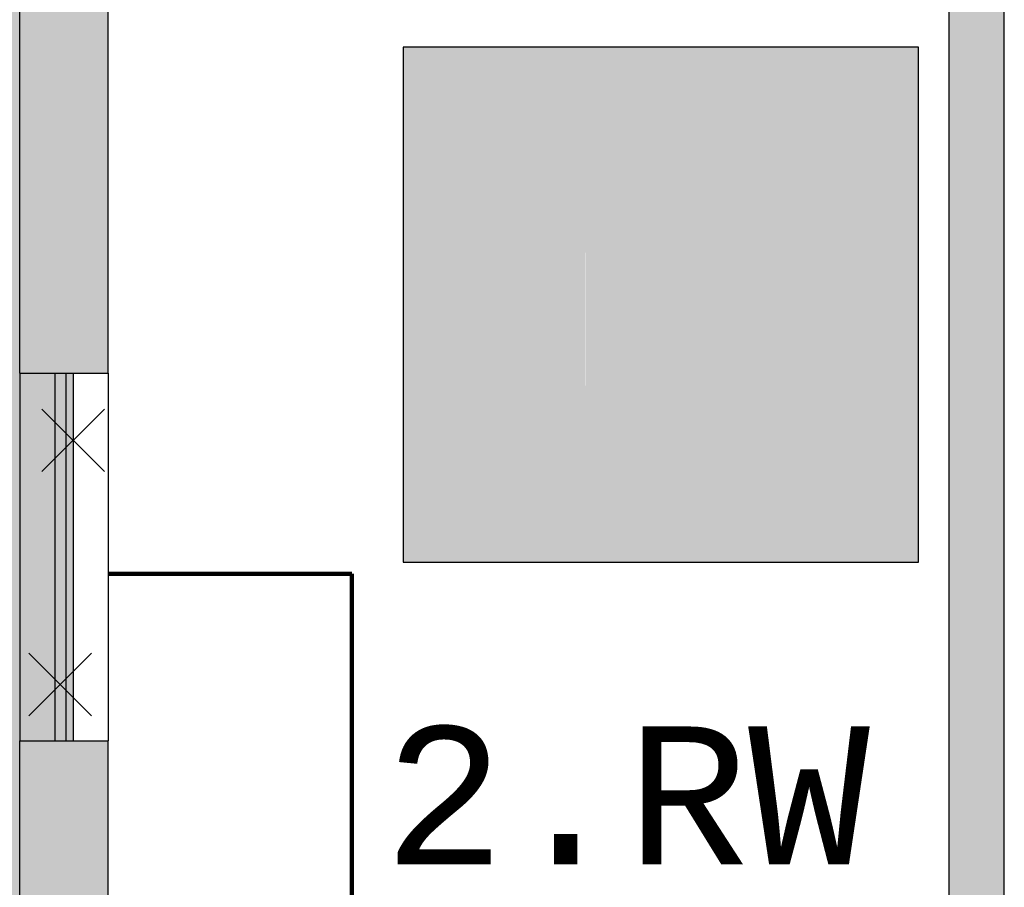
# Model space of a CAD drawing. Header units: metres. Extents: x -5 to 103, y -16 to 22.
# Tile 9 of 23: x 54.07 to 56.74, y -0.89 to 1.47. Entities that reach past the tile are written whole.
import ezdxf

# ---------------------------------------------------------------- set-up
doc = ezdxf.new("R2010")
doc.units = ezdxf.units.M
doc.linetypes.add('AUSGEZOGEN', pattern=[0])
doc.linetypes.add('LINIE_9', pattern=[0.0003, 0, -0.0003])
for name, color, linetype, lineweight in [('XR$1$003METX_RAUMBESCHRIFTUNG_ENT', 7, 'Continuous', 13), ('XR$1$003STTXT_BAUTEILBESCHRIFTUNG', 7, 'Continuous', 13), ('XR$1$003WN111_ALLGEMEIN', 7, 'Continuous', 13), ('XR$1$004FE2DD_ZWEIDIMENSIONAL', 4, 'Continuous', 13), ('XR$1$004FEGLA_GLAS', 4, 'Continuous', 13), ('XR$1$004TT111_ALLGEMEIN', 7, 'Continuous', 13), ('XR$2$STANDARD', 7, 'Continuous', 25)]:
    doc.layers.add(name, color=color, linetype=linetype, lineweight=lineweight)
doc.styles.add('LUCIDACONSOLE', font='LUCON.TTF')

msp = doc.modelspace()

# ---------------------------------------------------------------- hatches: boundary and pattern name
at = {"layer": 'XR$1$003METX_RAUMBESCHRIFTUNG_ENT', "linetype": 'AUSGEZOGEN', "lineweight": 25}
msp.add_hatch(color=0, dxfattribs=at).paths.add_polyline_path([(54.211, 0.5125), (54.161, 0.5125), (54.161, -0.4875), (54.211, -0.4875)])
at = {"layer": 'XR$1$004FE2DD_ZWEIDIMENSIONAL', "linetype": 'AUSGEZOGEN', "lineweight": 25}
msp.add_hatch(color=0, dxfattribs=at).paths.add_polyline_path([(54.161, 0.5125), (54.191, 0.5125), (54.191, -0.4875), (54.161, -0.4875), (54.066, -0.4875), (54.066, 0.5125)], flags=16)
at = {"layer": 'XR$1$004TT111_ALLGEMEIN', "linetype": 'AUSGEZOGEN', "lineweight": 25}
for points in [[(54.306, 4.0185), (54.306, 0.5125), (54.066, 0.5125), (54.066, 4.2585), (54.806, 4.2585), (54.806, 4.0185)], [(56.741, 1.8185), (56.741, -2.3315), (56.591, -2.3315), (56.591, 1.8185)], [(54.306, -0.4875), (54.306, -2.5815), (54.066, -2.5815), (54.066, -0.4875)]]:
    msp.add_hatch(color=0, dxfattribs=at).paths.add_polyline_path(points, flags=16)
at = {"layer": 'XR$2$STANDARD', "linetype": 'LINIE_9', "lineweight": 25, "true_color": 0x8cff8c}
h = msp.add_hatch(color=91, dxfattribs=at)
h.paths.add_polyline_path([(49.346, -2.3315), (54.066, -2.3315), (54.066, 4.2585), (49.346, 4.2585)])
h.paths.add_polyline_path([(52.233, -1.8425), (51.233, -1.8425), (51.233, -0.4425), (52.233, -0.4425)], flags=16)
at = {"layer": 'XR$2$STANDARD', "linetype": 'AUSGEZOGEN', "lineweight": 25}
h = msp.add_hatch(color=7, dxfattribs=at)
h.paths.add_polyline_path([(56.5077, 1.3983), (55.1077, 1.3983), (55.1077, -0.0017), (56.5077, -0.0017)])
h.paths.add_polyline_path([(56.4477, 0.0583), (55.1677, 0.0583), (55.1677, 1.3383), (56.4477, 1.3383)], flags=16)
h = msp.add_hatch(color=1, dxfattribs=at)
h.paths.add_polyline_path([(55.1677, 1.3383), (55.1677, 0.0583), (56.4477, 0.0583), (56.4477, 1.3383)])
h.paths.add_polyline_path([(56.0123, 0.149), (55.6033, 0.149), (55.603, 0.8611), (55.6043, 0.8757), (55.6053, 0.8829), (55.608, 0.8972), (55.6098, 0.9043), (55.6129, 0.9148), (55.5348, 0.9599), (55.5665, 1.0147), (55.6416, 0.9713), (55.6458, 0.977), (55.6503, 0.9825), (55.6573, 0.9905), (55.6647, 0.9982), (55.6752, 1.0077), (55.6836, 1.0144), (55.6951, 1.0226), (55.7042, 1.0282), (55.7135, 1.0334), (55.7296, 1.0408), (55.7429, 1.0458), (55.76, 1.0507), (55.7739, 1.0535), (55.781, 1.0545), (55.788, 1.0553), (55.788, 1.0712), (55.773, 1.0713), (55.7641, 1.0714), (55.7569, 1.0716), (55.7506, 1.0718), (55.745, 1.0721), (55.7399, 1.0724), (55.7353, 1.0728), (55.7309, 1.0732), (55.7269, 1.0736), (55.7231, 1.0741), (55.7195, 1.0746), (55.7162, 1.0751), (55.713, 1.0757), (55.71, 1.0763), (55.7072, 1.0769), (55.7045, 1.0775), (55.7019, 1.0782), (55.6995, 1.0789), (55.6972, 1.0796), (55.695, 1.0803), (55.6929, 1.0811), (55.6909, 1.0819), (55.6889, 1.0826), (55.6871, 1.0835), (55.6854, 1.0843), (55.6837, 1.0851), (55.6821, 1.086), (55.6806, 1.0869), (55.6791, 1.0878), (55.6777, 1.0887), (55.6763, 1.0896), (55.675, 1.0905), (55.6738, 1.0915), (55.6726, 1.0925), (55.6714, 1.0935), (55.6703, 1.0945), (55.6693, 1.0955), (55.6682, 1.0966), (55.6673, 1.0976), (55.6663, 1.0987), (55.6654, 1.0998), (55.6645, 1.101), (55.6637, 1.1021), (55.6629, 1.1033), (55.6621, 1.1045), (55.6613, 1.1058), (55.6606, 1.107), (55.6599, 1.1084), (55.6593, 1.1098), (55.6586, 1.1112), (55.658, 1.1127), (55.6574, 1.1143), (55.6568, 1.1159), (55.6562, 1.1176), (55.6557, 1.1193), (55.6552, 1.1211), (55.6547, 1.123), (55.6543, 1.1249), (55.6539, 1.1269), (55.6536, 1.1289), (55.6533, 1.131), (55.653, 1.1332), (55.6528, 1.1354), (55.6527, 1.1376), (55.6525, 1.1399), (55.6525, 1.1423), (55.6525, 1.1446), (55.6525, 1.147), (55.6526, 1.1494), (55.6528, 1.1519), (55.653, 1.1543), (55.6533, 1.1568), (55.6536, 1.1593), (55.654, 1.1617), (55.6544, 1.1642), (55.6549, 1.1666), (55.6554, 1.169), (55.656, 1.1713), (55.6566, 1.1737), (55.6573, 1.176), (55.658, 1.1782), (55.6588, 1.1804), (55.6596, 1.1826), (55.6604, 1.1847), (55.6612, 1.1867), (55.6621, 1.1887), (55.6631, 1.1906), (55.664, 1.1925), (55.665, 1.1943), (55.666, 1.196), (55.667, 1.1978), (55.6681, 1.1995), (55.6692, 1.2011), (55.6704, 1.2028), (55.6716, 1.2044), (55.6728, 1.206), (55.6741, 1.2075), (55.6755, 1.209), (55.6769, 1.2105), (55.6783, 1.212), (55.6798, 1.2135), (55.6813, 1.2149), (55.6829, 1.2163), (55.6845, 1.2177), (55.6862, 1.2191), (55.6879, 1.2204), (55.6897, 1.2218), (55.6915, 1.2231), (55.6934, 1.2243), (55.6954, 1.2256), (55.6974, 1.2268), (55.6995, 1.228), (55.7017, 1.2292), (55.7039, 1.2304), (55.7062, 1.2315), (55.7086, 1.2326), (55.711, 1.2337), (55.7136, 1.2347), (55.7162, 1.2358), (55.7189, 1.2367), (55.7217, 1.2377), (55.7245, 1.2386), (55.7275, 1.2395), (55.7305, 1.2404), (55.7337, 1.2412), (55.7369, 1.242), (55.7403, 1.2427), (55.7437, 1.2434), (55.7473, 1.2441), (55.7509, 1.2447), (55.7547, 1.2453), (55.7585, 1.2458), (55.7625, 1.2462), (55.7666, 1.2466), (55.7708, 1.247), (55.7751, 1.2473), (55.7795, 1.2475), (55.7841, 1.2477), (55.7887, 1.2478), (55.7935, 1.2479), (55.7984, 1.2478), (55.8034, 1.2477), (55.8085, 1.2476), (55.8135, 1.2473), (55.8185, 1.247), (55.8235, 1.2467), (55.8283, 1.2462), (55.8331, 1.2458), (55.8378, 1.2452), (55.8424, 1.2446), (55.847, 1.2439), (55.8515, 1.2432), (55.8559, 1.2424), (55.8603, 1.2416), (55.8646, 1.2407), (55.8689, 1.2397), (55.8731, 1.2387), (55.8772, 1.2377), (55.8813, 1.2365), (55.8853, 1.2354), (55.8893, 1.2341), (55.8932, 1.2329), (55.8971, 1.2316), (55.9009, 1.2302), (55.9047, 1.2287), (55.9084, 1.2273), (55.9121, 1.2257), (55.9157, 1.2242), (55.9193, 1.2225), (55.9228, 1.2208), (55.9263, 1.2191), (55.9298, 1.2173), (55.9332, 1.2155), (55.9366, 1.2136), (55.94, 1.2116), (55.9433, 1.2097), (55.9465, 1.2076), (55.9498, 1.2055), (55.953, 1.2033), (55.9562, 1.2011), (55.9594, 1.1988), (55.9626, 1.1964), (55.9658, 1.1939), (55.969, 1.1913), (55.9722, 1.1887), (55.9754, 1.186), (55.9786, 1.1832), (55.9818, 1.1803), (55.985, 1.1773), (55.9882, 1.1742), (55.9914, 1.171), (55.9946, 1.1678), (55.9977, 1.1644), (56.0009, 1.161), (56.0041, 1.1575), (56.0072, 1.1538), (56.0104, 1.1501), (56.0135, 1.1463), (56.0166, 1.1424), (56.0197, 1.1384), (56.0228, 1.1343), (56.0258, 1.1302), (56.0289, 1.1259), (56.0319, 1.1216), (56.0349, 1.1171), (56.0378, 1.1126), (56.0408, 1.108), (56.0437, 1.1033), (56.0465, 1.0985), (56.0493, 1.0938), (56.052, 1.0889), (56.0547, 1.0841), (56.0573, 1.0792), (56.0598, 1.0742), (56.0623, 1.0693), (56.0648, 1.0642), (56.0671, 1.0592), (56.0694, 1.0541), (56.0717, 1.049), (56.0739, 1.0438), (56.076, 1.0386), (56.078, 1.0334), (56.08, 1.0281), (56.082, 1.0228), (56.0838, 1.0175), (56.0856, 1.0121), (56.0874, 1.0068), (56.089, 1.0013), (56.0906, 0.9959), (56.0922, 0.9904), (56.0936, 0.9849), (56.095, 0.9794), (56.0964, 0.9739), (56.0976, 0.9683), (56.0988, 0.9627), (56.0999, 0.9571), (56.101, 0.9515), (56.102, 0.9459), (56.1029, 0.9402), (56.1038, 0.9346), (56.1045, 0.9289), (56.1052, 0.9232), (56.1059, 0.9174), (56.1065, 0.9116), (56.107, 0.9058), (56.1074, 0.8999), (56.1078, 0.894), (56.1081, 0.888), (56.1083, 0.8819), (56.1084, 0.8758), (56.1085, 0.8697), (56.1085, 0.8635), (56.1085, 0.8572), (56.1083, 0.8509), (56.1081, 0.8445), (56.1079, 0.8381), (56.1075, 0.8316), (56.1071, 0.8251), (56.1065, 0.8185), (56.1059, 0.8119), (56.1053, 0.8052), (56.1045, 0.7984), (56.1037, 0.7916), (56.1027, 0.7847), (56.1017, 0.7778), (56.1007, 0.7708), (56.0995, 0.7637), (56.0982, 0.7566), (56.0969, 0.7494), (56.0954, 0.7422), (56.0939, 0.7349), (56.0923, 0.7276), (56.0906, 0.7202), (56.0888, 0.7128), (56.0869, 0.7054), (56.085, 0.698), (56.083, 0.6907), (56.0809, 0.6833), (56.0787, 0.6759), (56.0765, 0.6686), (56.0742, 0.6612), (56.0718, 0.6539), (56.0693, 0.6466), (56.0667, 0.6393), (56.0641, 0.6319), (56.0614, 0.6246), (56.0586, 0.6173), (56.0557, 0.61), (56.0528, 0.6028), (56.0497, 0.5955), (56.0466, 0.5882), (56.0434, 0.581), (56.0402, 0.5737), (56.0368, 0.5664), (56.0333, 0.5591), (56.0298, 0.5517), (56.0261, 0.5443), (56.0223, 0.5368), (56.0184, 0.5293), (56.0143, 0.5218), (56.0123, 0.518)], flags=16)
at = {"layer": 'XR$2$STANDARD', "linetype": 'LINIE_9', "lineweight": 25}
h = msp.add_hatch(color=7, dxfattribs=at)
h.paths.add_polyline_path([(55.788, 1.0553), (55.7845, 1.055), (55.781, 1.0545), (55.7774, 1.054), (55.7739, 1.0535), (55.7704, 1.0529), (55.767, 1.0522), (55.7635, 1.0514), (55.76, 1.0507), (55.7566, 1.0498), (55.7531, 1.0489), (55.7497, 1.0479), (55.7463, 1.0469), (55.7429, 1.0458), (55.7396, 1.0446), (55.7362, 1.0434), (55.7329, 1.0421), (55.7296, 1.0408), (55.7264, 1.0394), (55.7231, 1.038), (55.7199, 1.0365), (55.7167, 1.035), (55.7135, 1.0334), (55.7104, 1.0317), (55.7073, 1.03), (55.7042, 1.0282), (55.7011, 1.0264), (55.6981, 1.0245), (55.6951, 1.0226), (55.6922, 1.0206), (55.6893, 1.0186), (55.6864, 1.0165), (55.6836, 1.0144), (55.6807, 1.0122), (55.678, 1.01), (55.6752, 1.0077), (55.6726, 1.0054), (55.6699, 1.003), (55.6673, 1.0006), (55.6647, 0.9982), (55.6622, 0.9957), (55.6597, 0.9931), (55.6573, 0.9905), (55.6549, 0.9879), (55.6526, 0.9852), (55.6503, 0.9825), (55.648, 0.9798), (55.6458, 0.977), (55.6437, 0.9742), (55.6416, 0.9713), (55.5665, 1.0147), (55.5348, 0.9599), (55.6129, 0.9148), (55.6118, 0.9114), (55.6108, 0.9079), (55.6098, 0.9043), (55.6089, 0.9008), (55.608, 0.8972), (55.6072, 0.8937), (55.6065, 0.8901), (55.6058, 0.8865), (55.6053, 0.8829), (55.6047, 0.8793), (55.6043, 0.8757), (55.6039, 0.872), (55.6035, 0.8684), (55.6033, 0.8647), (55.603, 0.8611), (55.6029, 0.8574), (55.6028, 0.8538), (55.6028, 0.8501), (55.6029, 0.8465), (55.603, 0.8428), (55.6032, 0.8392), (55.6033, 0.149), (56.0123, 0.149), (56.0123, 0.518), (56.0143, 0.5218), (56.0184, 0.5293), (56.0223, 0.5368), (56.0261, 0.5443), (56.0298, 0.5517), (56.0333, 0.5591), (56.0368, 0.5664), (56.0402, 0.5737), (56.0434, 0.581), (56.0466, 0.5882), (56.0497, 0.5955), (56.0528, 0.6028), (56.0557, 0.61), (56.0586, 0.6173), (56.0614, 0.6246), (56.0641, 0.6319), (56.0667, 0.6393), (56.0693, 0.6466), (56.0718, 0.6539), (56.0742, 0.6612), (56.0765, 0.6686), (56.0787, 0.6759), (56.0809, 0.6833), (56.083, 0.6907), (56.085, 0.698), (56.0869, 0.7054), (56.0888, 0.7128), (56.0906, 0.7202), (56.0923, 0.7276), (56.0939, 0.7349), (56.0954, 0.7422), (56.0969, 0.7494), (56.0982, 0.7566), (56.0995, 0.7637), (56.1007, 0.7708), (56.1017, 0.7778), (56.1027, 0.7847), (56.1037, 0.7916), (56.1045, 0.7984), (56.1053, 0.8052), (56.1059, 0.8119), (56.1065, 0.8185), (56.1071, 0.8251), (56.1075, 0.8316), (56.1079, 0.8381), (56.1081, 0.8445), (56.1083, 0.8509), (56.1085, 0.8572), (56.1085, 0.8635), (56.1085, 0.8697), (56.1084, 0.8758), (56.1083, 0.8819), (56.1081, 0.888), (56.1078, 0.894), (56.1074, 0.8999), (56.107, 0.9058), (56.1065, 0.9116), (56.1059, 0.9174), (56.1052, 0.9232), (56.1045, 0.9289), (56.1038, 0.9346), (56.1029, 0.9402), (56.102, 0.9459), (56.101, 0.9515), (56.0999, 0.9571), (56.0988, 0.9627), (56.0976, 0.9683), (56.0964, 0.9739), (56.095, 0.9794), (56.0936, 0.9849), (56.0922, 0.9904), (56.0906, 0.9959), (56.089, 1.0013), (56.0874, 1.0068), (56.0856, 1.0121), (56.0838, 1.0175), (56.082, 1.0228), (56.08, 1.0281), (56.078, 1.0334), (56.076, 1.0386), (56.0739, 1.0438), (56.0717, 1.049), (56.0694, 1.0541), (56.0671, 1.0592), (56.0648, 1.0642), (56.0623, 1.0693), (56.0598, 1.0742), (56.0573, 1.0792), (56.0547, 1.0841), (56.052, 1.0889), (56.0493, 1.0938), (56.0465, 1.0985), (56.0437, 1.1033), (56.0408, 1.108), (56.0378, 1.1126), (56.0349, 1.1171), (56.0319, 1.1216), (56.0289, 1.1259), (56.0258, 1.1302), (56.0228, 1.1343), (56.0197, 1.1384), (56.0166, 1.1424), (56.0135, 1.1463), (56.0104, 1.1501), (56.0072, 1.1538), (56.0041, 1.1575), (56.0009, 1.161), (55.9977, 1.1644), (55.9946, 1.1678), (55.9914, 1.171), (55.9882, 1.1742), (55.985, 1.1773), (55.9818, 1.1803), (55.9786, 1.1832), (55.9754, 1.186), (55.9722, 1.1887), (55.969, 1.1913), (55.9658, 1.1939), (55.9626, 1.1964), (55.9594, 1.1988), (55.9562, 1.2011), (55.953, 1.2033), (55.9498, 1.2055), (55.9465, 1.2076), (55.9433, 1.2097), (55.94, 1.2116), (55.9366, 1.2136), (55.9332, 1.2155), (55.9298, 1.2173), (55.9263, 1.2191), (55.9228, 1.2208), (55.9193, 1.2225), (55.9157, 1.2242), (55.9121, 1.2257), (55.9084, 1.2273), (55.9047, 1.2287), (55.9009, 1.2302), (55.8971, 1.2316), (55.8932, 1.2329), (55.8893, 1.2341), (55.8853, 1.2354), (55.8813, 1.2365), (55.8772, 1.2377), (55.8731, 1.2387), (55.8689, 1.2397), (55.8646, 1.2407), (55.8603, 1.2416), (55.8559, 1.2424), (55.8515, 1.2432), (55.847, 1.2439), (55.8424, 1.2446), (55.8378, 1.2452), (55.8331, 1.2458), (55.8283, 1.2462), (55.8235, 1.2467), (55.8185, 1.247), (55.8135, 1.2473), (55.8085, 1.2476), (55.8034, 1.2477), (55.7984, 1.2478), (55.7935, 1.2479), (55.7887, 1.2478), (55.7841, 1.2477), (55.7795, 1.2475), (55.7751, 1.2473), (55.7708, 1.247), (55.7666, 1.2466), (55.7625, 1.2462), (55.7585, 1.2458), (55.7547, 1.2453), (55.7509, 1.2447), (55.7473, 1.2441), (55.7437, 1.2434), (55.7403, 1.2427), (55.7369, 1.242), (55.7337, 1.2412), (55.7305, 1.2404), (55.7275, 1.2395), (55.7245, 1.2386), (55.7217, 1.2377), (55.7189, 1.2367), (55.7162, 1.2358), (55.7136, 1.2347), (55.711, 1.2337), (55.7086, 1.2326), (55.7062, 1.2315), (55.7039, 1.2304), (55.7017, 1.2292), (55.6995, 1.228), (55.6974, 1.2268), (55.6954, 1.2256), (55.6934, 1.2243), (55.6915, 1.2231), (55.6897, 1.2218), (55.6879, 1.2204), (55.6862, 1.2191), (55.6845, 1.2177), (55.6829, 1.2163), (55.6813, 1.2149), (55.6798, 1.2135), (55.6783, 1.212), (55.6769, 1.2105), (55.6755, 1.209), (55.6741, 1.2075), (55.6728, 1.206), (55.6716, 1.2044), (55.6704, 1.2028), (55.6692, 1.2011), (55.6681, 1.1995), (55.667, 1.1978), (55.666, 1.196), (55.665, 1.1943), (55.664, 1.1925), (55.6631, 1.1906), (55.6621, 1.1887), (55.6612, 1.1867), (55.6604, 1.1847), (55.6596, 1.1826), (55.6588, 1.1804), (55.658, 1.1782), (55.6573, 1.176), (55.6566, 1.1737), (55.656, 1.1713), (55.6554, 1.169), (55.6549, 1.1666), (55.6544, 1.1642), (55.654, 1.1617), (55.6536, 1.1593), (55.6533, 1.1568), (55.653, 1.1543), (55.6528, 1.1519), (55.6526, 1.1494), (55.6525, 1.147), (55.6525, 1.1446), (55.6525, 1.1423), (55.6525, 1.1399), (55.6527, 1.1376), (55.6528, 1.1354), (55.653, 1.1332), (55.6533, 1.131), (55.6536, 1.1289), (55.6539, 1.1269), (55.6543, 1.1249), (55.6547, 1.123), (55.6552, 1.1211), (55.6557, 1.1193), (55.6562, 1.1176), (55.6568, 1.1159), (55.6574, 1.1143), (55.658, 1.1127), (55.6586, 1.1112), (55.6593, 1.1098), (55.6599, 1.1084), (55.6606, 1.107), (55.6613, 1.1058), (55.6621, 1.1045), (55.6629, 1.1033), (55.6637, 1.1021), (55.6645, 1.101), (55.6654, 1.0998), (55.6663, 1.0987), (55.6673, 1.0976), (55.6682, 1.0966), (55.6693, 1.0955), (55.6703, 1.0945), (55.6714, 1.0935), (55.6726, 1.0925), (55.6738, 1.0915), (55.675, 1.0905), (55.6763, 1.0896), (55.6777, 1.0887), (55.6791, 1.0878), (55.6806, 1.0869), (55.6821, 1.086), (55.6837, 1.0851), (55.6854, 1.0843), (55.6871, 1.0835), (55.6889, 1.0826), (55.6909, 1.0819), (55.6929, 1.0811), (55.695, 1.0803), (55.6972, 1.0796), (55.6995, 1.0789), (55.7019, 1.0782), (55.7045, 1.0775), (55.7072, 1.0769), (55.71, 1.0763), (55.713, 1.0757), (55.7162, 1.0751), (55.7195, 1.0746), (55.7231, 1.0741), (55.7269, 1.0736), (55.7309, 1.0732), (55.7353, 1.0728), (55.7399, 1.0724), (55.745, 1.0721), (55.7506, 1.0718), (55.7569, 1.0716), (55.7641, 1.0714), (55.773, 1.0713), (55.788, 1.0712)])
h.paths.add_polyline_path([(55.967, 0.254), (55.6491, 0.254), (55.6491, 0.2781), (55.967, 0.2781)], flags=16)
h.paths.add_polyline_path([(55.9652, 0.4987), (55.9633, 0.4955), (55.9614, 0.4924), (55.9595, 0.4892), (55.9575, 0.4861), (55.9556, 0.4829), (55.9536, 0.4798), (55.9516, 0.4766), (55.9496, 0.4734), (55.9476, 0.4702), (55.9455, 0.4671), (55.9435, 0.4639), (55.9414, 0.4607), (55.9393, 0.4575), (55.9372, 0.4544), (55.9351, 0.4512), (55.933, 0.448), (55.9308, 0.4448), (55.9286, 0.4416), (55.9263, 0.4383), (55.924, 0.435), (55.9216, 0.4316), (55.9192, 0.4282), (55.9168, 0.4247), (55.9142, 0.4211), (55.9116, 0.4175), (55.909, 0.4138), (55.9062, 0.41), (55.9034, 0.4061), (55.9005, 0.4021), (55.8974, 0.398), (55.8942, 0.3937), (55.8909, 0.3892), (55.8874, 0.3846), (55.8837, 0.3796), (55.8797, 0.3744), (55.8754, 0.3687), (55.8706, 0.3623), (55.8649, 0.3549), (55.8569, 0.3445), (55.8559, 0.3432), (55.8783, 0.3208), (55.8868, 0.3318), (55.892, 0.3386), (55.8964, 0.3443), (55.9002, 0.3493), (55.9038, 0.3539), (55.907, 0.3583), (55.9101, 0.3624), (55.9131, 0.3663), (55.9159, 0.37), (55.9186, 0.3737), (55.9212, 0.3772), (55.9237, 0.3806), (55.9262, 0.3839), (55.9286, 0.3872), (55.9309, 0.3903), (55.9332, 0.3935), (55.9354, 0.3966), (55.9377, 0.3998), (55.9399, 0.4029), (55.9421, 0.406), (55.9443, 0.4092), (55.9465, 0.4123), (55.9486, 0.4154), (55.9507, 0.4184), (55.9529, 0.4215), (55.9549, 0.4246), (55.957, 0.4276), (55.9591, 0.4307), (55.9611, 0.4337), (55.9631, 0.4367), (55.9651, 0.4397), (55.967, 0.4427), (55.967, 0.3097), (55.6491, 0.3097), (55.6491, 0.8669), (55.6494, 0.8697), (55.6498, 0.8724), (55.6502, 0.8752), (55.6506, 0.8779), (55.6511, 0.8807), (55.6516, 0.8834), (55.6522, 0.8861), (55.6528, 0.8889), (55.6535, 0.8916), (55.6542, 0.8943), (55.655, 0.8969), (55.6558, 0.8996), (55.6567, 0.9022), (55.6576, 0.9049), (55.6586, 0.9075), (55.6596, 0.9101), (55.6606, 0.9127), (55.6617, 0.9152), (55.6629, 0.9178), (55.664, 0.9203), (55.6653, 0.9228), (55.6665, 0.9253), (55.6679, 0.9278), (55.6692, 0.9302), (55.6706, 0.9326), (55.6721, 0.935), (55.6735, 0.9373), (55.6751, 0.9397), (55.6766, 0.942), (55.6782, 0.9443), (55.6799, 0.9465), (55.6816, 0.9487), (55.6833, 0.9509), (55.685, 0.9531), (55.6868, 0.9552), (55.6887, 0.9573), (55.6905, 0.9594), (55.6925, 0.9614), (55.6944, 0.9634), (55.6964, 0.9654), (55.6984, 0.9673), (55.7004, 0.9692), (55.7025, 0.9711), (55.7046, 0.9729), (55.7068, 0.9747), (55.7089, 0.9764), (55.7111, 0.9781), (55.7134, 0.9798), (55.7156, 0.9814), (55.7179, 0.983), (55.7202, 0.9846), (55.7226, 0.9861), (55.7249, 0.9875), (55.7273, 0.989), (55.7298, 0.9904), (55.7322, 0.9917), (55.7347, 0.993), (55.7371, 0.9943), (55.7397, 0.9955), (55.7422, 0.9966), (55.7447, 0.9978), (55.7473, 0.9988), (55.7499, 0.9999), (55.7525, 1.0009), (55.7551, 1.0018), (55.7578, 1.0027), (55.7604, 1.0036), (55.7631, 1.0044), (55.7658, 1.0051), (55.7685, 1.0058), (55.7712, 1.0065), (55.7739, 1.0071), (55.7766, 1.0077), (55.7794, 1.0082), (55.7821, 1.0087), (55.7849, 1.0091), (55.7876, 1.0095), (55.7904, 1.0098), (55.7932, 1.0101), (55.7959, 1.0103), (55.7987, 1.0105), (55.8015, 1.0106), (55.8043, 1.0107), (55.8071, 1.0107), (55.8099, 1.0107), (55.8127, 1.0106), (55.8154, 1.0105), (55.8182, 1.0104), (55.821, 1.0102), (55.8238, 1.0099), (55.8266, 1.0096), (55.8293, 1.0093), (55.8321, 1.0088), (55.8348, 1.0084), (55.8376, 1.0079), (55.8403, 1.0074), (55.843, 1.0068), (55.8457, 1.0061), (55.8484, 1.0054), (55.8511, 1.0047), (55.8538, 1.0039), (55.8565, 1.0031), (55.8591, 1.0022), (55.8617, 1.0013), (55.8644, 1.0003), (55.867, 0.9993), (55.8695, 0.9982), (55.8721, 0.9971), (55.8746, 0.996), (55.8771, 0.9948), (55.8796, 0.9936), (55.8821, 0.9923), (55.8846, 0.9909), (55.887, 0.9896), (55.8894, 0.9882), (55.8918, 0.9867), (55.8941, 0.9852), (55.8965, 0.9837), (55.8988, 0.9821), (55.901, 0.9805), (55.9033, 0.9789), (55.9055, 0.9772), (55.9077, 0.9754), (55.9098, 0.9737), (55.912, 0.9719), (55.9141, 0.97), (55.9161, 0.9681), (55.9181, 0.9662), (55.9201, 0.9643), (55.9221, 0.9623), (55.924, 0.9603), (55.9259, 0.9582), (55.9278, 0.9561), (55.9296, 0.954), (55.9313, 0.9519), (55.9331, 0.9497), (55.9348, 0.9475), (55.9364, 0.9452), (55.9381, 0.943), (55.9396, 0.9407), (55.9412, 0.9384), (55.9427, 0.936), (55.9442, 0.9336), (55.9456, 0.9312), (55.9469, 0.9288), (55.9483, 0.9264), (55.9496, 0.9239), (55.9508, 0.9214), (55.952, 0.9189), (55.9532, 0.9164), (55.9543, 0.9138), (55.9554, 0.9112), (55.9564, 0.9086), (55.9574, 0.906), (55.9583, 0.9034), (55.9592, 0.9008), (55.96, 0.8981), (55.9608, 0.8954), (55.9616, 0.8927), (55.9623, 0.89), (55.9629, 0.8873), (55.9635, 0.8846), (55.9641, 0.8819), (55.9646, 0.8791), (55.965, 0.8764), (55.9655, 0.8736), (55.9658, 0.8709), (55.9661, 0.8681), (55.9664, 0.8653), (55.9666, 0.8625), (55.9668, 0.8598), (55.9669, 0.857), (55.967, 0.8542), (55.967, 0.8514), (55.967, 0.5018)], flags=16)
h.paths.add_polyline_path([(55.788, 1.1212), (55.788, 1.1026), (55.7757, 1.1026), (55.7682, 1.1026), (55.762, 1.1027), (55.7566, 1.1029), (55.7516, 1.1031), (55.747, 1.1033), (55.7427, 1.1036), (55.7386, 1.1039), (55.7348, 1.1043), (55.731, 1.1047), (55.7274, 1.1051), (55.7242, 1.1056), (55.7213, 1.106), (55.7188, 1.1065), (55.7164, 1.1069), (55.7142, 1.1074), (55.7121, 1.1079), (55.7102, 1.1084), (55.7083, 1.109), (55.7066, 1.1095), (55.7049, 1.1101), (55.7033, 1.1107), (55.7019, 1.1112), (55.7007, 1.1117), (55.6995, 1.1123), (55.6985, 1.1128), (55.6975, 1.1133), (55.6966, 1.1138), (55.6957, 1.1144), (55.6949, 1.1149), (55.6941, 1.1154), (55.6934, 1.116), (55.6928, 1.1165), (55.6922, 1.117), (55.6916, 1.1175), (55.6911, 1.118), (55.6907, 1.1185), (55.6903, 1.1189), (55.6899, 1.1194), (55.6895, 1.1199), (55.6891, 1.1205), (55.6888, 1.121), (55.6884, 1.1217), (55.688, 1.1224), (55.6876, 1.1231), (55.6873, 1.1239), (55.6869, 1.1248), (55.6866, 1.1257), (55.6862, 1.1266), (55.6859, 1.1277), (55.6856, 1.1287), (55.6853, 1.1299), (55.685, 1.1311), (55.6848, 1.1324), (55.6846, 1.1338), (55.6844, 1.1353), (55.6842, 1.1369), (55.684, 1.1386), (55.6839, 1.1403), (55.6839, 1.142), (55.6838, 1.1437), (55.6839, 1.1455), (55.6839, 1.1473), (55.684, 1.1492), (55.6842, 1.151), (55.6844, 1.1529), (55.6846, 1.1548), (55.6849, 1.1567), (55.6852, 1.1585), (55.6856, 1.1603), (55.686, 1.1621), (55.6864, 1.1638), (55.6869, 1.1655), (55.6874, 1.1672), (55.6879, 1.1689), (55.6885, 1.1705), (55.6891, 1.1721), (55.6897, 1.1736), (55.6904, 1.175), (55.691, 1.1764), (55.6917, 1.1777), (55.6924, 1.179), (55.693, 1.1802), (55.6938, 1.1814), (55.6945, 1.1825), (55.6952, 1.1836), (55.696, 1.1847), (55.6969, 1.1858), (55.6977, 1.1868), (55.6986, 1.1879), (55.6996, 1.1889), (55.7006, 1.19), (55.7016, 1.191), (55.7027, 1.192), (55.7038, 1.193), (55.7049, 1.1939), (55.7061, 1.1949), (55.7074, 1.1959), (55.7087, 1.1968), (55.7101, 1.1977), (55.7115, 1.1987), (55.713, 1.1996), (55.7146, 1.2005), (55.7162, 1.2014), (55.7179, 1.2023), (55.7197, 1.2032), (55.7215, 1.204), (55.7234, 1.2049), (55.7254, 1.2057), (55.7274, 1.2065), (55.7296, 1.2073), (55.7318, 1.208), (55.7341, 1.2088), (55.7366, 1.2095), (55.7391, 1.2102), (55.7417, 1.2109), (55.7444, 1.2115), (55.7472, 1.2121), (55.7501, 1.2127), (55.753, 1.2133), (55.7561, 1.2138), (55.7593, 1.2142), (55.7626, 1.2147), (55.766, 1.2151), (55.7696, 1.2154), (55.7733, 1.2157), (55.777, 1.216), (55.7809, 1.2162), (55.7847, 1.2164), (55.7887, 1.2165), (55.7928, 1.2165), (55.7969, 1.2165), (55.8011, 1.2164), (55.8054, 1.2163), (55.8099, 1.2161), (55.8144, 1.2159), (55.8188, 1.2156), (55.8232, 1.2152), (55.8274, 1.2148), (55.8316, 1.2144), (55.8357, 1.2138), (55.8397, 1.2133), (55.8437, 1.2127), (55.8476, 1.2121), (55.8514, 1.2114), (55.8551, 1.2106), (55.8588, 1.2098), (55.8625, 1.209), (55.8661, 1.2081), (55.8696, 1.2072), (55.8731, 1.2063), (55.8766, 1.2053), (55.88, 1.2042), (55.8833, 1.2031), (55.8867, 1.202), (55.8899, 1.2008), (55.8931, 1.1996), (55.8963, 1.1983), (55.8995, 1.197), (55.9026, 1.1957), (55.9056, 1.1943), (55.9087, 1.1929), (55.9117, 1.1914), (55.9146, 1.1899), (55.9175, 1.1883), (55.9204, 1.1868), (55.9232, 1.1851), (55.926, 1.1835), (55.9287, 1.1818), (55.9315, 1.18), (55.9343, 1.1781), (55.937, 1.1762), (55.9398, 1.1743), (55.9425, 1.1722), (55.9453, 1.1701), (55.9481, 1.168), (55.9508, 1.1657), (55.9536, 1.1634), (55.9563, 1.161), (55.959, 1.1586), (55.9618, 1.1561), (55.9645, 1.1535), (55.9673, 1.1508), (55.97, 1.1481), (55.9728, 1.1452), (55.9755, 1.1423), (55.9783, 1.1393), (55.981, 1.1362), (55.9838, 1.133), (55.9865, 1.1297), (55.9893, 1.1264), (55.992, 1.123), (55.9947, 1.1195), (55.9974, 1.1159), (56.0001, 1.1123), (56.0027, 1.1085), (56.0054, 1.1047), (56.008, 1.1009), (56.0106, 1.0969), (56.0132, 1.0928), (56.0158, 1.0887), (56.0183, 1.0845), (56.0208, 1.0804), (56.0232, 1.0761), (56.0256, 1.0719), (56.028, 1.0676), (56.0303, 1.0632), (56.0325, 1.0588), (56.0347, 1.0544), (56.0368, 1.05), (56.0389, 1.0456), (56.0409, 1.0411), (56.0429, 1.0365), (56.0448, 1.032), (56.0467, 1.0274), (56.0485, 1.0228), (56.0503, 1.0181), (56.052, 1.0134), (56.0537, 1.0087), (56.0553, 1.004), (56.0568, 0.9993), (56.0583, 0.9945), (56.0598, 0.9897), (56.0612, 0.9849), (56.0625, 0.98), (56.0638, 0.9752), (56.065, 0.9703), (56.0661, 0.9654), (56.0672, 0.9605), (56.0683, 0.9556), (56.0693, 0.9506), (56.0702, 0.9457), (56.0711, 0.9407), (56.0719, 0.9357), (56.0726, 0.9307), (56.0733, 0.9257), (56.074, 0.9206), (56.0745, 0.9155), (56.0751, 0.9103), (56.0755, 0.9051), (56.0759, 0.8999), (56.0763, 0.8947), (56.0766, 0.8894), (56.0768, 0.8841), (56.077, 0.8787), (56.0771, 0.8733), (56.0772, 0.8678), (56.0772, 0.8623), (56.0771, 0.8568), (56.077, 0.8512), (56.0768, 0.8455), (56.0765, 0.8398), (56.0762, 0.834), (56.0758, 0.8282), (56.0754, 0.8223), (56.0749, 0.8164), (56.0743, 0.8104), (56.0736, 0.8044), (56.0729, 0.7983), (56.0721, 0.7922), (56.0713, 0.786), (56.0703, 0.7798), (56.0693, 0.7736), (56.0683, 0.7672), (56.0671, 0.7609), (56.0659, 0.7545), (56.0646, 0.748), (56.0632, 0.7415), (56.0618, 0.7349), (56.0603, 0.7283), (56.0587, 0.7217), (56.057, 0.7151), (56.0553, 0.7084), (56.0535, 0.7017), (56.0516, 0.695), (56.0497, 0.6883), (56.0477, 0.6816), (56.0456, 0.6749), (56.0435, 0.6683), (56.0413, 0.6617), (56.0391, 0.6552), (56.0368, 0.6487), (56.0345, 0.6423), (56.0321, 0.6359), (56.0297, 0.6295), (56.0272, 0.6231), (56.0246, 0.6167), (56.0219, 0.6103), (56.0192, 0.6038), (56.0163, 0.5971), (56.0132, 0.5903), (56.0123, 0.5882), (56.0121, 0.8658), (56.0118, 0.8694), (56.0114, 0.8729), (56.011, 0.8765), (56.0106, 0.8801), (56.01, 0.8836), (56.0094, 0.8871), (56.0088, 0.8907), (56.0081, 0.8942), (56.0073, 0.8977), (56.0064, 0.9012), (56.0055, 0.9046), (56.0046, 0.9081), (56.0036, 0.9115), (56.0025, 0.9149), (56.0013, 0.9183), (56.0001, 0.9217), (55.9989, 0.9251), (55.9976, 0.9284), (55.9962, 0.9317), (55.9947, 0.935), (55.9932, 0.9383), (55.9917, 0.9415), (55.9901, 0.9447), (55.9884, 0.9479), (55.9867, 0.951), (55.985, 0.9541), (55.9831, 0.9572), (55.9812, 0.9603), (55.9793, 0.9633), (55.9773, 0.9663), (55.9753, 0.9692), (55.9732, 0.9721), (55.9711, 0.975), (55.9689, 0.9779), (55.9666, 0.9807), (55.9644, 0.9834), (55.962, 0.9861), (55.9596, 0.9888), (55.9572, 0.9915), (55.9547, 0.9941), (55.9522, 0.9966), (55.9497, 0.9991), (55.9471, 1.0016), (55.9444, 1.004), (55.9417, 1.0064), (55.939, 1.0087), (55.9362, 1.0109), (55.9334, 1.0132), (55.9306, 1.0153), (55.9277, 1.0175), (55.9247, 1.0195), (55.9218, 1.0216), (55.9188, 1.0235), (55.9158, 1.0255), (55.9127, 1.0273), (55.9096, 1.0291), (55.9065, 1.0309), (55.9033, 1.0326), (55.9001, 1.0342), (55.8969, 1.0358), (55.8937, 1.0374), (55.8904, 1.0388), (55.8871, 1.0403), (55.8838, 1.0416), (55.8805, 1.0429), (55.8771, 1.0442), (55.8737, 1.0453), (55.8703, 1.0465), (55.8669, 1.0475), (55.8635, 1.0485), (55.86, 1.0495), (55.8565, 1.0504), (55.853, 1.0512), (55.8495, 1.052), (55.846, 1.0527), (55.8425, 1.0533), (55.839, 1.0539), (55.8354, 1.0544), (55.8319, 1.0548), (55.8319, 1.1186), (55.8886, 1.1186), (55.8886, 1.1635), (55.7355, 1.1635), (55.7355, 1.1212)], flags=16)
for color, points in [(1, [(55.788, 1.1026), (55.788, 1.1212), (55.7355, 1.1212), (55.7355, 1.1635), (55.8886, 1.1635), (55.8886, 1.1186), (55.8319, 1.1186), (55.8319, 1.0548), (55.8354, 1.0544), (55.839, 1.0539), (55.8425, 1.0533), (55.846, 1.0527), (55.8495, 1.052), (55.853, 1.0512), (55.8565, 1.0504), (55.86, 1.0495), (55.8635, 1.0485), (55.8669, 1.0475), (55.8703, 1.0465), (55.8737, 1.0453), (55.8771, 1.0442), (55.8805, 1.0429), (55.8838, 1.0416), (55.8871, 1.0403), (55.8904, 1.0388), (55.8937, 1.0374), (55.8969, 1.0358), (55.9001, 1.0342), (55.9033, 1.0326), (55.9065, 1.0309), (55.9096, 1.0291), (55.9127, 1.0273), (55.9158, 1.0255), (55.9188, 1.0235), (55.9218, 1.0216), (55.9247, 1.0195), (55.9277, 1.0175), (55.9306, 1.0153), (55.9334, 1.0132), (55.9362, 1.0109), (55.939, 1.0087), (55.9417, 1.0064), (55.9444, 1.004), (55.9471, 1.0016), (55.9497, 0.9991), (55.9522, 0.9966), (55.9547, 0.9941), (55.9572, 0.9915), (55.9596, 0.9888), (55.962, 0.9861), (55.9644, 0.9834), (55.9666, 0.9807), (55.9689, 0.9779), (55.9711, 0.975), (55.9732, 0.9721), (55.9753, 0.9692), (55.9773, 0.9663), (55.9793, 0.9633), (55.9812, 0.9603), (55.9831, 0.9572), (55.985, 0.9541), (55.9867, 0.951), (55.9884, 0.9479), (55.9901, 0.9447), (55.9917, 0.9415), (55.9932, 0.9383), (55.9947, 0.935), (55.9962, 0.9317), (55.9976, 0.9284), (55.9989, 0.9251), (56.0001, 0.9217), (56.0013, 0.9183), (56.0025, 0.9149), (56.0036, 0.9115), (56.0046, 0.9081), (56.0055, 0.9046), (56.0064, 0.9012), (56.0073, 0.8977), (56.0081, 0.8942), (56.0088, 0.8907), (56.0094, 0.8871), (56.01, 0.8836), (56.0106, 0.8801), (56.011, 0.8765), (56.0114, 0.8729), (56.0118, 0.8694), (56.0121, 0.8658), (56.0123, 0.8622), (56.0123, 0.5882), (56.0132, 0.5903), (56.0163, 0.5971), (56.0192, 0.6038), (56.0219, 0.6103), (56.0246, 0.6167), (56.0272, 0.6231), (56.0297, 0.6295), (56.0321, 0.6359), (56.0345, 0.6423), (56.0368, 0.6487), (56.0391, 0.6552), (56.0413, 0.6617), (56.0435, 0.6683), (56.0456, 0.6749), (56.0477, 0.6816), (56.0497, 0.6883), (56.0516, 0.695), (56.0535, 0.7017), (56.0553, 0.7084), (56.057, 0.7151), (56.0587, 0.7217), (56.0603, 0.7283), (56.0618, 0.7349), (56.0632, 0.7415), (56.0646, 0.748), (56.0659, 0.7545), (56.0671, 0.7609), (56.0683, 0.7672), (56.0693, 0.7736), (56.0703, 0.7798), (56.0713, 0.786), (56.0721, 0.7922), (56.0729, 0.7983), (56.0736, 0.8044), (56.0743, 0.8104), (56.0749, 0.8164), (56.0754, 0.8223), (56.0758, 0.8282), (56.0762, 0.834), (56.0765, 0.8398), (56.0768, 0.8455), (56.077, 0.8512), (56.0771, 0.8568), (56.0772, 0.8623), (56.0772, 0.8678), (56.0771, 0.8733), (56.077, 0.8787), (56.0768, 0.8841), (56.0766, 0.8894), (56.0763, 0.8947), (56.0759, 0.8999), (56.0755, 0.9051), (56.0751, 0.9103), (56.0745, 0.9155), (56.074, 0.9206), (56.0733, 0.9257), (56.0726, 0.9307), (56.0719, 0.9357), (56.0711, 0.9407), (56.0702, 0.9457), (56.0693, 0.9506), (56.0683, 0.9556), (56.0672, 0.9605), (56.0661, 0.9654), (56.065, 0.9703), (56.0638, 0.9752), (56.0625, 0.98), (56.0612, 0.9849), (56.0598, 0.9897), (56.0583, 0.9945), (56.0568, 0.9993), (56.0553, 1.004), (56.0537, 1.0087), (56.052, 1.0134), (56.0503, 1.0181), (56.0485, 1.0228), (56.0467, 1.0274), (56.0448, 1.032), (56.0429, 1.0365), (56.0409, 1.0411), (56.0389, 1.0456), (56.0368, 1.05), (56.0347, 1.0544), (56.0325, 1.0588), (56.0303, 1.0632), (56.028, 1.0676), (56.0256, 1.0719), (56.0232, 1.0761), (56.0208, 1.0804), (56.0183, 1.0845), (56.0158, 1.0887), (56.0132, 1.0928), (56.0106, 1.0969), (56.008, 1.1009), (56.0054, 1.1047), (56.0027, 1.1085), (56.0001, 1.1123), (55.9974, 1.1159), (55.9947, 1.1195), (55.992, 1.123), (55.9893, 1.1264), (55.9865, 1.1297), (55.9838, 1.133), (55.981, 1.1362), (55.9783, 1.1393), (55.9755, 1.1423), (55.9728, 1.1452), (55.97, 1.1481), (55.9673, 1.1508), (55.9645, 1.1535), (55.9618, 1.1561), (55.959, 1.1586), (55.9563, 1.161), (55.9536, 1.1634), (55.9508, 1.1657), (55.9481, 1.168), (55.9453, 1.1701), (55.9425, 1.1722), (55.9398, 1.1743), (55.937, 1.1762), (55.9343, 1.1781), (55.9315, 1.18), (55.9287, 1.1818), (55.926, 1.1835), (55.9232, 1.1851), (55.9204, 1.1868), (55.9175, 1.1883), (55.9146, 1.1899), (55.9117, 1.1914), (55.9087, 1.1929), (55.9056, 1.1943), (55.9026, 1.1957), (55.8995, 1.197), (55.8963, 1.1983), (55.8931, 1.1996), (55.8899, 1.2008), (55.8867, 1.202), (55.8833, 1.2031), (55.88, 1.2042), (55.8766, 1.2053), (55.8731, 1.2063), (55.8696, 1.2072), (55.8661, 1.2081), (55.8625, 1.209), (55.8588, 1.2098), (55.8551, 1.2106), (55.8514, 1.2114), (55.8476, 1.2121), (55.8437, 1.2127), (55.8397, 1.2133), (55.8357, 1.2138), (55.8316, 1.2144), (55.8274, 1.2148), (55.8232, 1.2152), (55.8188, 1.2156), (55.8144, 1.2159), (55.8099, 1.2161), (55.8054, 1.2163), (55.8011, 1.2164), (55.7969, 1.2165), (55.7928, 1.2165), (55.7887, 1.2165), (55.7847, 1.2164), (55.7809, 1.2162), (55.777, 1.216), (55.7733, 1.2157), (55.7696, 1.2154), (55.766, 1.2151), (55.7626, 1.2147), (55.7593, 1.2142), (55.7561, 1.2138), (55.753, 1.2133), (55.7501, 1.2127), (55.7472, 1.2121), (55.7444, 1.2115), (55.7417, 1.2109), (55.7391, 1.2102), (55.7366, 1.2095), (55.7341, 1.2088), (55.7318, 1.208), (55.7296, 1.2073), (55.7274, 1.2065), (55.7254, 1.2057), (55.7234, 1.2049), (55.7215, 1.204), (55.7197, 1.2032), (55.7179, 1.2023), (55.7162, 1.2014), (55.7146, 1.2005), (55.713, 1.1996), (55.7115, 1.1987), (55.7101, 1.1977), (55.7087, 1.1968), (55.7074, 1.1959), (55.7061, 1.1949), (55.7049, 1.1939), (55.7038, 1.193), (55.7027, 1.192), (55.7016, 1.191), (55.7006, 1.19), (55.6996, 1.1889), (55.6986, 1.1879), (55.6977, 1.1868), (55.6969, 1.1858), (55.696, 1.1847), (55.6952, 1.1836), (55.6945, 1.1825), (55.6938, 1.1814), (55.693, 1.1802), (55.6924, 1.179), (55.6917, 1.1777), (55.691, 1.1764), (55.6904, 1.175), (55.6897, 1.1736), (55.6891, 1.1721), (55.6885, 1.1705), (55.6879, 1.1689), (55.6874, 1.1672), (55.6869, 1.1655), (55.6864, 1.1638), (55.686, 1.1621), (55.6856, 1.1603), (55.6852, 1.1585), (55.6849, 1.1567), (55.6846, 1.1548), (55.6844, 1.1529), (55.6842, 1.151), (55.684, 1.1492), (55.6839, 1.1473), (55.6839, 1.1455), (55.6838, 1.1437), (55.6839, 1.142), (55.6839, 1.1403), (55.684, 1.1386), (55.6842, 1.1369), (55.6844, 1.1353), (55.6846, 1.1338), (55.6848, 1.1324), (55.685, 1.1311), (55.6853, 1.1299), (55.6856, 1.1287), (55.6859, 1.1277), (55.6862, 1.1266), (55.6866, 1.1257), (55.6869, 1.1248), (55.6873, 1.1239), (55.6876, 1.1231), (55.688, 1.1224), (55.6884, 1.1217), (55.6888, 1.121), (55.6891, 1.1205), (55.6895, 1.1199), (55.6899, 1.1194), (55.6903, 1.1189), (55.6907, 1.1185), (55.6911, 1.118), (55.6916, 1.1175), (55.6922, 1.117), (55.6928, 1.1165), (55.6934, 1.116), (55.6941, 1.1154), (55.6949, 1.1149), (55.6957, 1.1144), (55.6966, 1.1138), (55.6975, 1.1133), (55.6985, 1.1128), (55.6995, 1.1123), (55.7007, 1.1117), (55.7019, 1.1112), (55.7033, 1.1107), (55.7049, 1.1101), (55.7066, 1.1095), (55.7083, 1.109), (55.7102, 1.1084), (55.7121, 1.1079), (55.7142, 1.1074), (55.7164, 1.1069), (55.7188, 1.1065), (55.7213, 1.106), (55.7242, 1.1056), (55.7274, 1.1051), (55.731, 1.1047), (55.7348, 1.1043), (55.7386, 1.1039), (55.7427, 1.1036), (55.747, 1.1033), (55.7516, 1.1031), (55.7566, 1.1029), (55.762, 1.1027), (55.7682, 1.1026), (55.7757, 1.1026)]), (7, [(55.7011, 0.3654), (55.7011, 0.8502), (55.6714, 0.8502), (55.6714, 0.3654)]), (7, [(55.7569, 0.4824), (55.7569, 0.8502), (55.7271, 0.8502), (55.7271, 0.4824)]), (1, [(55.6491, 0.254), (55.967, 0.254), (55.967, 0.2781), (55.6491, 0.2781)])]:
    msp.add_hatch(color=color, dxfattribs=at).paths.add_polyline_path(points)
h = msp.add_hatch(color=1, dxfattribs=at)
h.paths.add_polyline_path([(55.967, 0.8514), (55.967, 0.8542), (55.9669, 0.857), (55.9668, 0.8598), (55.9666, 0.8625), (55.9664, 0.8653), (55.9661, 0.8681), (55.9658, 0.8709), (55.9655, 0.8736), (55.965, 0.8764), (55.9646, 0.8791), (55.9641, 0.8819), (55.9635, 0.8846), (55.9629, 0.8873), (55.9623, 0.89), (55.9616, 0.8927), (55.9608, 0.8954), (55.96, 0.8981), (55.9592, 0.9008), (55.9583, 0.9034), (55.9574, 0.906), (55.9564, 0.9086), (55.9554, 0.9112), (55.9543, 0.9138), (55.9532, 0.9164), (55.952, 0.9189), (55.9508, 0.9214), (55.9496, 0.9239), (55.9483, 0.9264), (55.9469, 0.9288), (55.9456, 0.9312), (55.9442, 0.9336), (55.9427, 0.936), (55.9412, 0.9384), (55.9396, 0.9407), (55.9381, 0.943), (55.9364, 0.9452), (55.9348, 0.9475), (55.9331, 0.9497), (55.9313, 0.9519), (55.9296, 0.954), (55.9278, 0.9561), (55.9259, 0.9582), (55.924, 0.9603), (55.9221, 0.9623), (55.9201, 0.9643), (55.9181, 0.9662), (55.9161, 0.9681), (55.9141, 0.97), (55.912, 0.9719), (55.9098, 0.9737), (55.9077, 0.9754), (55.9055, 0.9772), (55.9033, 0.9789), (55.901, 0.9805), (55.8988, 0.9821), (55.8965, 0.9837), (55.8941, 0.9852), (55.8918, 0.9867), (55.8894, 0.9882), (55.887, 0.9896), (55.8846, 0.9909), (55.8821, 0.9923), (55.8796, 0.9936), (55.8771, 0.9948), (55.8746, 0.996), (55.8721, 0.9971), (55.8695, 0.9982), (55.867, 0.9993), (55.8644, 1.0003), (55.8617, 1.0013), (55.8591, 1.0022), (55.8565, 1.0031), (55.8538, 1.0039), (55.8511, 1.0047), (55.8484, 1.0054), (55.8457, 1.0061), (55.843, 1.0068), (55.8403, 1.0074), (55.8376, 1.0079), (55.8348, 1.0084), (55.8321, 1.0088), (55.8293, 1.0093), (55.8266, 1.0096), (55.8238, 1.0099), (55.821, 1.0102), (55.8182, 1.0104), (55.8154, 1.0105), (55.8127, 1.0106), (55.8099, 1.0107), (55.8071, 1.0107), (55.8043, 1.0107), (55.8015, 1.0106), (55.7987, 1.0105), (55.7959, 1.0103), (55.7932, 1.0101), (55.7904, 1.0098), (55.7876, 1.0095), (55.7849, 1.0091), (55.7821, 1.0087), (55.7794, 1.0082), (55.7766, 1.0077), (55.7739, 1.0071), (55.7712, 1.0065), (55.7685, 1.0058), (55.7658, 1.0051), (55.7631, 1.0044), (55.7604, 1.0036), (55.7578, 1.0027), (55.7551, 1.0018), (55.7525, 1.0009), (55.7499, 0.9999), (55.7473, 0.9988), (55.7447, 0.9978), (55.7422, 0.9966), (55.7397, 0.9955), (55.7371, 0.9943), (55.7347, 0.993), (55.7322, 0.9917), (55.7298, 0.9904), (55.7273, 0.989), (55.7249, 0.9875), (55.7226, 0.9861), (55.7202, 0.9846), (55.7179, 0.983), (55.7156, 0.9814), (55.7134, 0.9798), (55.7111, 0.9781), (55.7089, 0.9764), (55.7068, 0.9747), (55.7046, 0.9729), (55.7025, 0.9711), (55.7004, 0.9692), (55.6984, 0.9673), (55.6964, 0.9654), (55.6944, 0.9634), (55.6925, 0.9614), (55.6905, 0.9594), (55.6887, 0.9573), (55.6868, 0.9552), (55.685, 0.9531), (55.6833, 0.9509), (55.6816, 0.9487), (55.6799, 0.9465), (55.6782, 0.9443), (55.6766, 0.942), (55.6751, 0.9397), (55.6735, 0.9373), (55.6721, 0.935), (55.6706, 0.9326), (55.6692, 0.9302), (55.6679, 0.9278), (55.6665, 0.9253), (55.6653, 0.9228), (55.664, 0.9203), (55.6629, 0.9178), (55.6617, 0.9152), (55.6606, 0.9127), (55.6596, 0.9101), (55.6586, 0.9075), (55.6576, 0.9049), (55.6567, 0.9022), (55.6558, 0.8996), (55.655, 0.8969), (55.6542, 0.8943), (55.6535, 0.8916), (55.6528, 0.8889), (55.6522, 0.8861), (55.6516, 0.8834), (55.6511, 0.8807), (55.6506, 0.8779), (55.6502, 0.8752), (55.6498, 0.8724), (55.6494, 0.8697), (55.6491, 0.8669), (55.6491, 0.3097), (55.967, 0.3097), (55.967, 0.4427), (55.9651, 0.4397), (55.9631, 0.4367), (55.9611, 0.4337), (55.9591, 0.4307), (55.957, 0.4276), (55.9549, 0.4246), (55.9529, 0.4215), (55.9507, 0.4184), (55.9486, 0.4154), (55.9465, 0.4123), (55.9443, 0.4092), (55.9421, 0.406), (55.9399, 0.4029), (55.9377, 0.3998), (55.9354, 0.3966), (55.9332, 0.3935), (55.9309, 0.3903), (55.9286, 0.3872), (55.9262, 0.3839), (55.9237, 0.3806), (55.9212, 0.3772), (55.9186, 0.3737), (55.9159, 0.37), (55.9131, 0.3663), (55.9101, 0.3624), (55.907, 0.3583), (55.9038, 0.3539), (55.9002, 0.3493), (55.8964, 0.3443), (55.892, 0.3386), (55.8868, 0.3318), (55.8783, 0.3208), (55.8559, 0.3432), (55.8569, 0.3445), (55.8649, 0.3549), (55.8706, 0.3623), (55.8754, 0.3687), (55.8797, 0.3744), (55.8837, 0.3796), (55.8874, 0.3846), (55.8909, 0.3892), (55.8942, 0.3937), (55.8974, 0.398), (55.9005, 0.4021), (55.9034, 0.4061), (55.9062, 0.41), (55.909, 0.4138), (55.9116, 0.4175), (55.9142, 0.4211), (55.9168, 0.4247), (55.9192, 0.4282), (55.9216, 0.4316), (55.924, 0.435), (55.9263, 0.4383), (55.9286, 0.4416), (55.9308, 0.4448), (55.933, 0.448), (55.9351, 0.4512), (55.9372, 0.4544), (55.9393, 0.4575), (55.9414, 0.4607), (55.9435, 0.4639), (55.9455, 0.4671), (55.9476, 0.4702), (55.9496, 0.4734), (55.9516, 0.4766), (55.9536, 0.4798), (55.9556, 0.4829), (55.9575, 0.4861), (55.9595, 0.4892), (55.9614, 0.4924), (55.9633, 0.4955), (55.9652, 0.4987), (55.967, 0.5018)])
h.paths.add_polyline_path([(55.7011, 0.3654), (55.6714, 0.3654), (55.6714, 0.8502), (55.7011, 0.8502)], flags=16)
h.paths.add_polyline_path([(55.7271, 0.8502), (55.7569, 0.8502), (55.7569, 0.4824), (55.7271, 0.4824)], flags=16)

# ---------------------------------------------------------------- linework, layer by layer
at = {"layer": 'XR$1$003METX_RAUMBESCHRIFTUNG_ENT', "color": 0, "linetype": 'AUSGEZOGEN', "lineweight": 25}
for p, q in [((54.161, 0.5125), (54.161, -0.4875)), ((54.211, 0.5125), (54.211, -0.4875)), ((54.126, 0.2448), (54.296, 0.4148)), ((54.126, 0.4148), (54.296, 0.2448)), ((54.091, -0.4192), (54.261, -0.2492)), ((54.091, -0.2492), (54.261, -0.4192))]:
    msp.add_line(p, q, dxfattribs=at)
at = {"layer": 'XR$1$003STTXT_BAUTEILBESCHRIFTUNG', "color": 1, "linetype": 'AUSGEZOGEN', "lineweight": 25}
for p, q in [((54.066, 0.5125), (54.066, -0.4875)), ((54.306, 0.5125), (54.306, -0.4875))]:
    msp.add_line(p, q, dxfattribs=at)
at = {"layer": 'XR$1$003WN111_ALLGEMEIN', "color": 2, "linetype": 'AUSGEZOGEN', "lineweight": 25}
for p, q in [((54.066, 0.5125), (54.066, 4.2585)), ((54.306, 0.5125), (54.306, 4.0185)), ((56.591, -2.3315), (56.591, 1.8185)), ((56.741, -2.3315), (56.741, 1.8185)), ((54.066, 0.5125), (54.306, 0.5125)), ((54.066, -2.5815), (54.066, -0.4875)), ((54.066, -0.4875), (54.306, -0.4875)), ((54.306, -2.5815), (54.306, -0.4875))]:
    msp.add_line(p, q, dxfattribs=at)
at = {"layer": 'XR$1$004FE2DD_ZWEIDIMENSIONAL', "color": 1, "linetype": 'AUSGEZOGEN', "lineweight": 25}
for p, q in [((54.066, 0.5125), (54.066, -0.4875)), ((54.191, 0.5125), (54.191, -0.4875))]:
    msp.add_line(p, q, dxfattribs=at)
at = {"layer": 'XR$2$STANDARD', "color": 3, "linetype": 'AUSGEZOGEN', "lineweight": 25}
for p, q in [((56.5077, 1.3983), (55.1077, 1.3983)), ((55.1077, 1.3983), (55.1077, -0.0017)), ((56.5077, -0.0017), (56.5077, 1.3983)), ((55.1077, -0.0017), (56.5077, -0.0017))]:
    msp.add_line(p, q, dxfattribs=at)
at = {"layer": 'XR$2$STANDARD', "color": 1, "linetype": 'AUSGEZOGEN', "lineweight": 140}
for p, q in [((54.306, -0.0332), (54.9684, -0.0332)), ((54.9684, -0.0332), (54.9684, -3.7684))]:
    msp.add_line(p, q, dxfattribs=at)

# ---------------------------------------------------------------- texts
at = {"layer": 'XR$1$004FEGLA_GLAS', "color": 0, "linetype": 'AUSGEZOGEN', "lineweight": 70, "insert": (56.3756, -0.8232), "char_height": 0.375, "width": 1.645734, "attachment_point": 9, "style": 'LUCIDACONSOLE'}
msp.add_mtext('\\W1.04;2.RW', dxfattribs=at)

doc.saveas('drawing.dxf')
